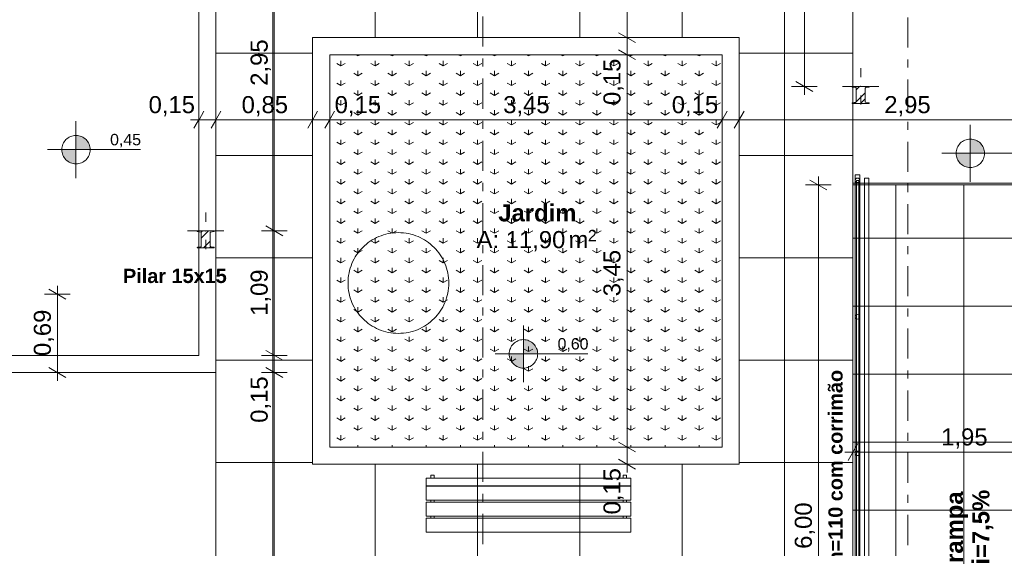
# Model space of a CAD drawing. Header units: millimetres. Extents: x -589 to 841, y -447 to 987.
# Tile 5 of 25: x 243 to 416, y 133 to 226. Entities that reach past the tile are written whole.
import ezdxf
from ezdxf.xclip import XClip

# ---------------------------------------------------------------- set-up
doc = ezdxf.new("R2010")
doc.units = ezdxf.units.MM
doc.header["$MEASUREMENT"] = 0
doc.header["$XCLIPFRAME"] = 0
for name, pattern in [('Linha Tracejada 2_1', [3, 2, -1]), ('Tracejado Duplo', [10.936111, 5.291667, -2.116667, 1.411111, -2.116667]), ('Wipeout_Contour', [1000, 0, -1000])]:
    doc.linetypes.add(name, pattern=pattern)
for name, color, linetype in [('Anotação - Geral.2D', 7, 'Continuous'), ('Cobertura.ARQ', 7, 'Continuous'), ('Cotas - Geral.2D', 7, 'Continuous'), ('Interior - Mobiliário .ARQ', 7, 'Continuous'), ('Laje.ARQ', 7, 'Continuous'), ('Marcador - Cortes e Elevações.2D', 7, 'Continuous'), ('Parede.ARQ', 7, 'Continuous'), ('Pilar.ARQ', 7, 'Continuous'), ('Zonas.ARQ', 7, 'Continuous')]:
    doc.layers.add(name, color=color, linetype=linetype)
doc.styles.add('GENERATED_STYLE_1', font='txt')
doc.styles.add('GENERATED_STYLE_2', font='txt')
pattern_1 = [(45, (-612.9804, 435.6334), (-1.5909903, 1.5909903), []), (45, (-613.5108, 436.1638), (-1.5909903, 1.5909903), [])]

# ---------------------------------------------------------------- blocks, each defined once
blk = doc.blocks.new('Desenho_1_1', base_point=(-612.98, 435.63))
at = {"layer": 'Cobertura.ARQ', "linetype": 'Continuous', "lineweight": 0}
h = blk.add_hatch(dxfattribs=at)
h.set_pattern_fill('Grelha_60x60_0001', style=0, pattern_type=2)
h.set_pattern_definition([(0, (408.573, 79.458), (0, 11.9586), []), (90, (408.573, 79.458), (-12, 0), [])])
h.paths.add_polyline_path([(389.07, 76.46), (428.07, 76.46), (428.07, 196.46), (389.07, 196.46)])
at = {"layer": 'Cotas - Geral.2D', "linetype": 'Continuous', "lineweight": 0}
for points in [[(252.43, 202.66), (254.93, 202.66), (254.74, 203.61), (254.2, 204.42), (253.39, 204.97), (252.43, 205.16)], [(409.7, 202.02), (412.2, 202.02), (412.01, 202.97), (411.47, 203.78), (410.66, 204.33), (409.7, 204.52)], [(252.43, 202.66), (249.93, 202.66), (250.12, 201.7), (250.67, 200.89), (251.48, 200.35), (252.43, 200.16)], [(409.7, 202.02), (407.2, 202.02), (407.39, 201.06), (407.93, 200.25), (408.74, 199.71), (409.7, 199.52)], [(331.12, 166.75), (333.62, 166.75), (333.43, 167.71), (332.89, 168.52), (332.08, 169.06), (331.12, 169.25)], [(331.12, 166.75), (328.62, 166.75), (328.81, 165.8), (329.35, 164.98), (330.16, 164.44), (331.12, 164.25)]]:
    blk.add_hatch(color=7, dxfattribs=at).paths.add_polyline_path(points)
at = {"layer": 'Laje.ARQ', "linetype": 'Continuous', "lineweight": 0}
h = blk.add_hatch(dxfattribs=at)
h.set_pattern_fill('Grelha_90x90_0001', color=83, style=0, pattern_type=2)
h.set_pattern_definition([(0, (-612.98, 435.633), (0, 18), []), (90, (-612.98, 435.633), (-18, 0), [])])
h.paths.add_polyline_path([(277.05, 363.88), (277.05, 110.36), (297.05, 110.36), (366.05, 110.36), (389.07, 110.36), (389.07, 219.36), (389.07, 270.36), (389.07, 339.36), (389.07, 363.88)])
h.paths.add_polyline_path([(297.05, 339.36), (366.05, 339.36), (366.05, 270.36), (297.05, 270.36)], flags=0)
h.paths.add_polyline_path([(366.05, 147.36), (297.05, 147.36), (297.05, 219.36), (366.05, 219.36)], flags=0)
h = blk.add_hatch(dxfattribs=at)
h.set_pattern_fill('Relva_0001', color=83, style=0, pattern_type=2)
h.set_pattern_definition([(90, (-612.9804, 435.6334), (-6, 0), [0.866025, -2.598076]), (90, (-609.9804, 437.3655), (-6, 0), [0.866025, -2.598076]), (30, (-612.9804, 435.6334), (-3, 5.196152), [0.866025, -2.598076]), (30, (-612.9804, 439.0975), (-3, 5.196152), [0.866025, -2.598076]), (150, (-612.9804, 435.6334), (3, 5.196152), [0.866025, -2.598076]), (150, (-612.9804, 439.0975), (3, 5.196152), [0.866025, -2.598076])])
h.paths.add_polyline_path([(297.05, 150.36), (366.05, 150.36), (366.05, 219.36), (297.05, 219.36)])
at = {"layer": 'Cobertura.ARQ', "color": 7, "linetype": 'Continuous', "lineweight": 0, "flags": 128}
for points in [[(389.07, 196.76), (428.07, 196.76)], [(389.07, 196.46), (389.07, 196.76)], [(389.07, 196.46), (428.07, 196.46)], [(389.07, 76.46), (389.07, 196.46)]]:
    blk.add_lwpolyline(points, dxfattribs=at)
at = {"layer": 'Cotas - Geral.2D', "color": 7, "linetype": 'Continuous', "lineweight": 0}
for p, q in [((380.53, 213.78), (380.53, 289.78)), ((287.3, 188.38), (287.3, 247.38)), ((382.78, 213.78), (378.28, 213.78)), ((379.03, 214.64), (382.03, 212.91)), ((380.53, 212.31), (380.53, 213.78)), ((252.43, 197.66), (252.43, 207.66)), ((409.7, 197.02), (409.7, 207.02)), ((247.43, 202.66), (263.75, 202.66)), ((404.7, 202.02), (421.02, 202.02)), ((382.99, 196.46), (382.99, 197.93)), ((385.24, 196.46), (380.74, 196.46)), ((384.49, 195.59), (381.49, 197.32)), ((382.99, 76.46), (382.99, 196.46)), ((285.8, 189.24), (288.8, 187.51)), ((289.55, 188.38), (285.05, 188.38)), ((287.3, 166.48), (287.3, 188.38)), ((249.17, 177.25), (249.17, 178.72)), ((251.42, 177.25), (246.92, 177.25)), ((250.67, 176.38), (247.67, 178.11)), ((331.12, 161.75), (331.12, 171.75)), ((289.55, 166.48), (285.05, 166.48)), ((285.8, 167.35), (288.8, 165.62)), ((287.3, 163.48), (287.3, 166.48)), ((326.12, 166.75), (342.44, 166.75)), ((289.55, 163.48), (285.05, 163.48)), ((285.8, 164.35), (288.8, 162.62)), ((287.3, 83.48), (287.3, 163.48)), ((389.94, 150.99), (388.21, 147.99)), ((389.07, 147.24), (389.07, 151.74)), ((387.61, 149.49), (389.07, 149.49)), ((389.07, 149.49), (428.07, 149.49))]:
    blk.add_line(p, q, dxfattribs=at)
for centre in [(252.43, 202.66), (409.7, 202.02), (331.12, 166.75)]:
    blk.add_circle(centre, 2.5, dxfattribs=at)
at = {"layer": 'Interior - Mobiliário .ARQ', "color": 7, "linetype": 'Continuous', "lineweight": 0}
for p, q in [((350.03, 144.88), (314.03, 144.88)), ((314.03, 144.88), (314.03, 143.53)), ((315.43, 145.4), (314.83, 145.4)), ((314.83, 145.4), (314.83, 144.88)), ((314.83, 144.88), (315.43, 144.88)), ((315.43, 144.88), (315.43, 145.4)), ((349.23, 145.4), (348.63, 145.4)), ((348.63, 145.4), (348.63, 144.88)), ((348.63, 144.88), (349.23, 144.88)), ((349.23, 144.88), (349.23, 145.4)), ((350.03, 143.53), (350.03, 144.88)), ((314.03, 143.53), (350.03, 143.53)), ((350.03, 143.49), (314.03, 143.49)), ((314.03, 143.49), (314.03, 141.03)), ((315.43, 143.53), (314.83, 143.53)), ((314.83, 143.53), (314.83, 143.49)), ((314.83, 143.49), (315.43, 143.49)), ((315.43, 143.49), (315.43, 143.53)), ((349.23, 143.53), (348.63, 143.53)), ((348.63, 143.53), (348.63, 143.49)), ((348.63, 143.49), (349.23, 143.49)), ((349.23, 143.49), (349.23, 143.53)), ((350.03, 141.03), (350.03, 143.49)), ((314.03, 141.03), (350.03, 141.03)), ((350.03, 140.68), (314.03, 140.68)), ((314.03, 140.68), (314.03, 138.22)), ((315.43, 141.03), (314.83, 141.03)), ((314.83, 141.03), (314.83, 140.68)), ((314.83, 140.68), (315.43, 140.68)), ((315.43, 140.68), (315.43, 141.03)), ((348.63, 141.03), (348.63, 140.68)), ((349.23, 141.03), (348.63, 141.03)), ((348.63, 140.68), (349.23, 140.68)), ((349.23, 140.68), (349.23, 141.03)), ((350.03, 138.22), (350.03, 140.68)), ((314.03, 138.22), (350.03, 138.22)), ((350.03, 137.86), (314.03, 137.86)), ((314.03, 137.86), (314.03, 135.4)), ((315.43, 138.22), (314.83, 138.22)), ((314.83, 138.22), (314.83, 137.86)), ((314.83, 137.86), (315.43, 137.86)), ((315.43, 137.86), (315.43, 138.22)), ((348.63, 138.22), (348.63, 137.86)), ((349.23, 138.22), (348.63, 138.22)), ((348.63, 137.86), (349.23, 137.86)), ((349.23, 137.86), (349.23, 138.22)), ((350.03, 135.4), (350.03, 137.86)), ((314.03, 135.4), (350.03, 135.4))]:
    blk.add_line(p, q, dxfattribs=at)
for start, end in [(0, 180), (180, 0)]:
    blk.add_arc((309.13, 179.21), 8.86, start, end, dxfattribs=at)
at = {"layer": 'Laje.ARQ', "color": 83, "linetype": 'Continuous', "lineweight": 0, "flags": 128}
blk.add_lwpolyline([(58.04, 796.4), (58.04, 83.48), (58.04, 51.62), (277.04, 51.62), (277.04, 135.62), (277.04, 363.88), (389.06, 363.88), (389.06, 196.46), (428.07, 196.46), (428.07, 381.4), (428.07, 687.4)], dxfattribs=at)
for points in [[(277.05, 363.88), (277.05, 110.36), (297.05, 110.36), (366.05, 110.36), (389.07, 110.36), (389.07, 219.36), (389.07, 270.36), (389.07, 339.36), (389.07, 363.88)], [(366.05, 147.36), (297.05, 147.36), (297.05, 219.36), (366.05, 219.36)], [(297.05, 150.36), (366.05, 150.36), (366.05, 219.36), (297.05, 219.36)]]:
    blk.add_lwpolyline(points, close=True, dxfattribs=at)
at = {"layer": 'Marcador - Cortes e Elevações.2D', "color": 7, "linetype": 'Tracejado Duplo', "lineweight": 0}
blk.add_line((398.7, 34.7), (398.7, 363.76), dxfattribs=at)
at = {"layer": 'Pilar.ARQ', "color": 7, "linetype": 'Continuous', "lineweight": 0}
blk.add_line((390.44, 215.38), (390.44, 216.98), dxfattribs=at)
at = {"layer": 'Zonas.ARQ', "color": 8, "linetype": 'Continuous', "lineweight": 0}
for p, q in [((390.27, 198.26), (389.47, 198.26)), ((389.47, 198.26), (389.47, 197.26)), ((390.27, 197.26), (390.27, 198.26)), ((391.87, 197.66), (391.07, 197.66)), ((391.07, 197.66), (391.07, 197.26)), ((391.87, 197.66), (391.07, 197.66)), ((391.07, 197.66), (391.07, 197.26)), ((391.87, 197.26), (391.87, 197.66)), ((391.87, 197.26), (391.87, 197.66)), ((389.47, 197.26), (389.47, 77.26)), ((390.07, 197.26), (389.67, 197.26)), ((389.67, 197.26), (389.67, 77.26)), ((390.07, 77.26), (390.07, 197.26)), ((390.27, 77.26), (390.27, 197.26)), ((391.07, 197.26), (391.07, 77.26)), ((391.07, 197.26), (391.07, 77.26)), ((391.87, 77.26), (391.87, 197.26)), ((391.87, 77.26), (391.87, 197.26))]:
    blk.add_line(p, q, dxfattribs=at)
at = {"layer": 'Zonas.ARQ', "color": 8, "linetype": 'Linha Tracejada 2_1', "lineweight": 0}
for p, q in [((390.07, 197.26), (389.67, 197.26)), ((389.67, 197.26), (389.67, 77.26)), ((390.07, 197.26), (389.67, 197.26)), ((389.67, 197.26), (389.67, 77.26)), ((390.07, 197.26), (389.67, 197.26)), ((389.67, 197.26), (389.67, 77.26)), ((390.07, 197.26), (389.67, 197.26)), ((389.67, 197.26), (389.67, 77.26)), ((390.07, 77.26), (390.07, 197.26)), ((390.07, 77.26), (390.07, 197.26)), ((390.07, 77.26), (390.07, 197.26)), ((390.07, 77.26), (390.07, 197.26))]:
    blk.add_line(p, q, dxfattribs=at)
at = {"layer": 'Zonas.ARQ', "color": 8, "linetype": 'Continuous', "lineweight": 0}
for centre, start, end in [((389.87, 197.26), 0, 180), ((389.87, 197.26), 180, 0), ((389.87, 173.26), 0, 180), ((389.87, 173.26), 180, 0), ((389.87, 149.26), 0, 180), ((389.87, 149.26), 180, 0)]:
    blk.add_arc(centre, 0.4, start, end, dxfattribs=at)
at = {"layer": 'Anotação - Geral.2D', "color": 7, "linetype": 'Continuous', "lineweight": 0, "insert": (384.74, 134.97), "char_height": 2.5, "attachment_point": 2, "rotation": 90, "style": 'GENERATED_STYLE_2'}
blk.add_mtext('\\A1;{\\pqc;\\fArial|b1|i0|c0|p38;Guarda corpo h=110 com corrimão}', dxfattribs=at)
at = {"layer": 'Anotação - Geral.2D', "color": 7, "linetype": 'Continuous', "lineweight": 0, "insert": (405.4, 136.27), "char_height": 3, "attachment_point": 2, "rotation": 90, "line_spacing_factor": 0.931535, "style": 'GENERATED_STYLE_2'}
blk.add_mtext('\\A1;{\\pqc;\\fArial|b1|i0|c0|p38;rampa \\P\\pqc;\\fArial|b1|i0|c0|p38;i=7,5%}', dxfattribs=at)
at = {"layer": 'Cotas - Geral.2D', "color": 7, "linetype": 'Continuous', "lineweight": 0, "char_height": 3, "width": 7.9817, "attachment_point": 7, "rotation": 90, "style": 'GENERATED_STYLE_1'}
for s, insert in [('\\A1;{\\pql;\\fArial|b0|i0|c0|p38;2,95}', (286.7, 213.89)), ('\\A1;{\\pql;\\fArial|b0|i0|c0|p38;0,15}', (348.74, 210.51)), ('\\A1;{\\pql;\\fArial|b0|i0|c0|p38;3,45}', (348.74, 176.88)), ('\\A1;{\\pql;\\fArial|b0|i0|c0|p38;1,09}', (286.7, 173.44)), ('\\A1;{\\pql;\\fArial|b0|i0|c0|p38;0,15}', (286.7, 154.63)), ('\\A1;{\\pql;\\fArial|b0|i0|c0|p38;0,15}', (348.74, 138.51)), ('\\A1;{\\pql;\\fArial|b0|i0|c0|p38;6,00}', (382.39, 132.47))]:
    blk.add_mtext(s, dxfattribs=dict(at, insert=insert))
at = {"layer": 'Cotas - Geral.2D', "color": 7, "linetype": 'Continuous', "lineweight": 0, "attachment_point": 7, "style": 'GENERATED_STYLE_1'}
for s, insert, char_height, width in [('\\A1;{\\pql;\\fArial|b0|i0|c0|p38;0,15}', (265.2, 208.52), 3, 7.9817), ('\\A1;{\\pql;\\fArial|b0|i0|c0|p38;0,85}', (281.56, 208.52), 3, 7.9817), ('\\A1;{\\pql;\\fArial|b0|i0|c0|p38;0,15}', (297.92, 208.52), 3, 7.9817), ('\\A1;{\\pql;\\fArial|b0|i0|c0|p38;3,45}', (327.56, 208.52), 3, 7.9817), ('\\A1;{\\pql;\\fArial|b0|i0|c0|p38;0,15}', (357.2, 208.52), 3, 7.9817), ('\\A1;{\\pql;\\fArial|b0|i0|c0|p38;2,95}', (394.57, 208.52), 3, 7.9817), ('\\A1;{\\pql;\\fArial|b0|i0|c0|p38;0,45}', (258.43, 203.06), 2, 5.3212), ('\\A1;{\\pql;\\fArial|b0|i0|c0|p38;0,60}', (337.12, 167.15), 2, 5.3212), ('\\A1;{\\pql;\\fArial|b0|i0|c0|p38;1,95}', (404.58, 150.09), 3, 7.9817)]:
    blk.add_mtext(s, dxfattribs=dict(at, insert=insert, char_height=char_height, width=width))
at = {"layer": 'Zonas.ARQ', "color": 7, "linetype": 'Continuous', "lineweight": 0, "attachment_point": 1}
for s, insert, char_height, style in [('\\A1;{\\pql;\\fArial|b1|i0|c0|p38;Jardim}', (326.69, 193.05), 3, 'GENERATED_STYLE_2'), ('\\A1;{\\pql;\\fArial|b0|i0|c0|p38;A: 11,90}', (322.88, 188.34), 3, 'GENERATED_STYLE_1'), ('\\A1;{\\pql;\\fArial|b0|i0|c0|p38; m}', (337.88, 188.34), 3, 'GENERATED_STYLE_1'), ('\\A1;{\\pql;\\fArial|b0|i0|c0|p38;2}', (342.46, 188.56), 2, 'GENERATED_STYLE_1')]:
    blk.add_mtext(s, dxfattribs=dict(at, insert=insert, char_height=char_height, style=style))
at = {"color": 254, "linetype": 'Wipeout_Contour', "lineweight": 0, "ltscale": 31140.892799}
blk.add_wipeout([(274.05, 166.48), (277.05, 163.48), (277.05, 365.38), (276.76, 365.38), (276.76, 365.33), (276.74, 365.27), (276.69, 365.25), (276.12, 365.17), (276.07, 365.14), (276.05, 365.09), (276.05, 362.66), (276.07, 362.61), (276.12, 362.59), (276.69, 362.51), (276.74, 362.48), (276.76, 362.43), (276.76, 362.38), (276.05, 362.38), (274.46, 362.38), (274.05, 362.38), (274.05, 306.38), (274.46, 306.38), (276.05, 306.38), (276.76, 306.38), (276.76, 306.33), (276.74, 306.27), (276.69, 306.25), (276.12, 306.17), (276.07, 306.14), (276.05, 306.09), (276.05, 303.66), (276.07, 303.61), (276.12, 303.59), (276.69, 303.51), (276.74, 303.48), (276.76, 303.43), (276.76, 303.38), (276.05, 303.38), (274.46, 303.38), (274.05, 303.38), (274.05, 247.38), (274.46, 247.38), (276.05, 247.38), (276.76, 247.38), (276.76, 247.33), (276.74, 247.27), (276.69, 247.25), (276.12, 247.17), (276.07, 247.14), (276.05, 247.09), (276.05, 244.66), (276.07, 244.61), (276.12, 244.59), (276.69, 244.51), (276.74, 244.48), (276.76, 244.43), (276.76, 244.38), (276.05, 244.38), (274.46, 244.38), (274.05, 244.38), (274.05, 188.38), (274.46, 188.38), (276.05, 188.38), (276.76, 188.38), (276.76, 188.33), (276.74, 188.27), (276.69, 188.25), (276.12, 188.17), (276.07, 188.14), (276.05, 188.09), (276.05, 185.66), (276.07, 185.61), (276.12, 185.59), (276.69, 185.51), (276.74, 185.48), (276.76, 185.43), (276.76, 185.38), (276.05, 185.38), (274.46, 185.38), (274.05, 185.38)], dxfattribs=at).dxf.layer = 'Parede.ARQ'
at = {"color": 254, "linetype": 'Wipeout_Contour', "lineweight": 0, "ltscale": 1595.452478}
blk.add_wipeout([(297.05, 219.36), (366.05, 219.36), (369.05, 222.36), (294.05, 222.36)], dxfattribs=at).dxf.layer = 'Parede.ARQ'
at = {"color": 254, "linetype": 'Wipeout_Contour', "lineweight": 0, "ltscale": 1454.884206}
blk.add_wipeout([(294.05, 147.36), (369.05, 147.36), (366.05, 150.36), (297.05, 150.36)], dxfattribs=at).dxf.layer = 'Parede.ARQ'
at = {"color": 254, "linetype": 'Wipeout_Contour', "lineweight": 0, "ltscale": 14221.236584}
blk.add_wipeout([(391.94, 210.78), (391.94, 210.83), (391.92, 210.88), (391.87, 210.91), (391.3, 210.99), (391.25, 211.01), (391.23, 211.06), (391.23, 213.49), (391.25, 213.54), (391.3, 213.57), (391.87, 213.65), (391.92, 213.67), (391.94, 213.73), (391.94, 213.78), (391.23, 213.78), (389.64, 213.78), (388.94, 213.78), (388.94, 213.73), (388.95, 213.67), (389, 213.65), (389.57, 213.57), (389.62, 213.54), (389.64, 213.49), (389.64, 211.06), (389.62, 211.01), (389.57, 210.99), (389, 210.91), (388.95, 210.88), (388.94, 210.83), (388.94, 210.78), (389.64, 210.78), (391.23, 210.78)], dxfattribs=at).dxf.layer = 'Pilar.ARQ'
at = {"layer": 'Pilar.ARQ', "linetype": 'Continuous', "lineweight": 0}
h = blk.add_hatch(dxfattribs=at)
h.set_pattern_fill('Aço_0001', color=151, style=0, pattern_type=2)
h.set_pattern_definition(pattern_1)
h.paths.add_polyline_path([(391.94, 210.78), (391.94, 210.83), (391.92, 210.88), (391.87, 210.91), (391.3, 210.99), (391.25, 211.01), (391.23, 211.06), (391.23, 213.49), (391.25, 213.54), (391.3, 213.57), (391.87, 213.65), (391.92, 213.67), (391.94, 213.73), (391.94, 213.78), (391.23, 213.78), (389.64, 213.78), (388.94, 213.78), (388.94, 213.73), (388.95, 213.67), (389, 213.65), (389.57, 213.57), (389.62, 213.54), (389.64, 213.49), (389.64, 211.06), (389.62, 211.01), (389.57, 210.99), (389, 210.91), (388.95, 210.88), (388.94, 210.83), (388.94, 210.78), (389.64, 210.78), (391.23, 210.78)])
at = {"layer": 'Cotas - Geral.2D', "color": 7, "linetype": 'Continuous', "lineweight": 0}
for p, q in [((349.34, 222.36), (349.34, 267.36)), ((351.59, 222.36), (347.09, 222.36)), ((347.84, 223.23), (350.84, 221.5)), ((349.34, 219.36), (349.34, 222.36)), ((347.84, 220.23), (350.84, 218.5)), ((351.59, 219.36), (347.09, 219.36)), ((349.34, 150.36), (349.34, 219.36)), ((274.05, 205.67), (274.05, 210.17)), ((277.05, 205.67), (277.05, 210.17)), ((272.58, 207.92), (274.05, 207.92)), ((274.92, 209.42), (273.18, 206.42)), ((274.05, 207.92), (277.05, 207.92)), ((277.92, 209.42), (276.18, 206.42)), ((347.84, 151.23), (350.84, 149.5)), ((351.59, 150.36), (347.09, 150.36)), ((349.34, 147.36), (349.34, 150.36)), ((351.59, 147.36), (347.09, 147.36)), ((347.84, 148.23), (350.84, 146.5)), ((349.34, 145.9), (349.34, 147.36))]:
    blk.add_line(p, q, dxfattribs=at)
at = {"layer": 'Marcador - Cortes e Elevações.2D', "color": 7, "linetype": 'Tracejado Duplo', "lineweight": 0}
blk.add_line((323.96, 78.62), (323.96, 916.25), dxfattribs=at)
at = {"layer": 'Parede.ARQ', "color": 8, "linetype": 'Continuous', "lineweight": 0, "flags": 128}
for points in [[(277.05, 163.48), (277.05, 365.38)], [(369.05, 222.36), (294.05, 222.36)], [(297.05, 219.36), (366.05, 219.36)], [(366.05, 150.36), (297.05, 150.36)], [(294.05, 147.36), (369.05, 147.36)]]:
    blk.add_lwpolyline(points, dxfattribs=at)
at = {"layer": 'Pilar.ARQ', "color": 7, "linetype": 'Continuous', "lineweight": 0}
for p, q in [((388.84, 213.78), (387.24, 213.78)), ((392.04, 213.78), (393.64, 213.78)), ((390.44, 212.18), (390.44, 210.58)), ((275.26, 189.98), (275.26, 191.58))]:
    blk.add_line(p, q, dxfattribs=at)
at = {"layer": 'Pilar.ARQ', "color": 7, "linetype": 'Continuous', "lineweight": 0, "flags": 128}
blk.add_lwpolyline([(391.94, 210.78), (391.94, 210.83), (391.92, 210.88), (391.87, 210.91), (391.3, 210.99), (391.25, 211.01), (391.23, 211.06), (391.23, 213.49), (391.25, 213.54), (391.3, 213.57), (391.87, 213.65), (391.92, 213.67), (391.94, 213.73), (391.94, 213.78), (391.23, 213.78), (389.64, 213.78), (388.94, 213.78), (388.94, 213.73), (388.95, 213.67), (389, 213.65), (389.57, 213.57), (389.62, 213.54), (389.64, 213.49), (389.64, 211.06), (389.62, 211.01), (389.57, 210.99), (389, 210.91), (388.95, 210.88), (388.94, 210.83), (388.94, 210.78), (389.64, 210.78), (391.23, 210.78)], close=True, dxfattribs=at)
at = {"layer": 'Pilar.ARQ', "color": 7, "linetype": 'Continuous', "lineweight": 0}
blk.add_point((390.44, 213.78), dxfattribs=at)
at = {"layer": 'Anotação - Geral.2D', "color": 7, "linetype": 'Continuous', "lineweight": 0, "insert": (269.82, 181.71), "char_height": 2.5, "attachment_point": 2, "style": 'GENERATED_STYLE_2'}
blk.add_mtext('\\A1;{\\pqc;\\fArial|b1|i0|c0|p38;Pilar 15x15}', dxfattribs=at)
at = {"color": 254, "linetype": 'Wipeout_Contour', "lineweight": 0, "ltscale": 2654.242177}
blk.add_wipeout([(274.05, 185.54), (274.4, 185.59), (274.44, 185.61), (274.46, 185.66), (274.46, 188.09), (274.44, 188.14), (274.4, 188.17), (274.05, 188.22)], dxfattribs=at).dxf.layer = 'Parede.ARQ'
at = {"layer": 'Parede.ARQ', "color": 8, "linetype": 'Continuous', "lineweight": 0, "flags": 128}
for points in [[(274.05, 244.38), (274.05, 188.38)], [(274.05, 188.22), (274.05, 185.54)], [(274.05, 185.38), (274.05, 166.48)]]:
    blk.add_lwpolyline(points, dxfattribs=at)
at = {"color": 254, "linetype": 'Wipeout_Contour', "lineweight": 0, "ltscale": 1399.682085}
blk.add_wipeout([(297.05, 150.36), (297.05, 219.36), (294.05, 222.36), (294.05, 147.36)], dxfattribs=at).dxf.layer = 'Parede.ARQ'
at = {"color": 254, "linetype": 'Wipeout_Contour', "lineweight": 0, "ltscale": 1650.650508}
blk.add_wipeout([(366.05, 219.36), (366.05, 150.36), (369.05, 147.36), (369.05, 222.36)], dxfattribs=at).dxf.layer = 'Parede.ARQ'
at = {"layer": 'Cotas - Geral.2D', "color": 7, "linetype": 'Continuous', "lineweight": 0}
for p, q in [((294.05, 205.67), (294.05, 210.17)), ((297.05, 205.67), (297.05, 210.17)), ((366.05, 205.67), (366.05, 210.17)), ((369.05, 205.67), (369.05, 210.17)), ((277.05, 207.92), (294.05, 207.92)), ((294.92, 209.42), (293.18, 206.42)), ((294.05, 207.92), (297.05, 207.92)), ((297.92, 209.42), (296.18, 206.42)), ((297.05, 207.92), (366.05, 207.92)), ((366.92, 209.42), (365.18, 206.42)), ((366.05, 207.92), (369.05, 207.92)), ((369.92, 209.42), (368.18, 206.42)), ((369.05, 207.92), (428.07, 207.92))]:
    blk.add_line(p, q, dxfattribs=at)
at = {"layer": 'Parede.ARQ', "color": 8, "linetype": 'Continuous', "lineweight": 0, "flags": 128}
for points in [[(294.05, 222.36), (294.05, 147.36)], [(369.05, 147.36), (369.05, 222.36)], [(297.05, 150.36), (297.05, 219.36)], [(366.05, 219.36), (366.05, 150.36)]]:
    blk.add_lwpolyline(points, dxfattribs=at)
at = {"color": 254, "linetype": 'Wipeout_Contour', "lineweight": 0, "ltscale": 1221.620566}
blk.add_wipeout([(238.05, 163.48), (277.05, 163.48), (274.05, 166.48), (238.05, 166.48)], dxfattribs=at).dxf.layer = 'Parede.ARQ'
at = {"color": 254, "linetype": 'Wipeout_Contour', "lineweight": 0, "ltscale": 10646.553953}
blk.add_wipeout([(276.76, 185.38), (276.76, 185.43), (276.74, 185.48), (276.69, 185.51), (276.12, 185.59), (276.07, 185.61), (276.05, 185.66), (276.05, 188.09), (276.07, 188.14), (276.12, 188.17), (276.69, 188.25), (276.74, 188.27), (276.76, 188.33), (276.76, 188.38), (276.05, 188.38), (274.46, 188.38), (273.76, 188.38), (273.76, 188.33), (273.78, 188.27), (273.83, 188.25), (274.4, 188.17), (274.44, 188.14), (274.46, 188.09), (274.46, 185.66), (274.44, 185.61), (274.4, 185.59), (273.83, 185.51), (273.78, 185.48), (273.76, 185.43), (273.76, 185.38), (274.46, 185.38), (276.05, 185.38)], dxfattribs=at).dxf.layer = 'Pilar.ARQ'
at = {"layer": 'Pilar.ARQ', "linetype": 'Continuous', "lineweight": 0}
h = blk.add_hatch(dxfattribs=at)
h.set_pattern_fill('Aço_0001', color=151, style=0, pattern_type=2)
h.set_pattern_definition(pattern_1)
h.paths.add_polyline_path([(276.76, 185.38), (276.76, 185.43), (276.74, 185.48), (276.69, 185.51), (276.12, 185.59), (276.07, 185.61), (276.05, 185.66), (276.05, 188.09), (276.07, 188.14), (276.12, 188.17), (276.69, 188.25), (276.74, 188.27), (276.76, 188.33), (276.76, 188.38), (276.05, 188.38), (274.46, 188.38), (273.76, 188.38), (273.76, 188.33), (273.78, 188.27), (273.83, 188.25), (274.4, 188.17), (274.44, 188.14), (274.46, 188.09), (274.46, 185.66), (274.44, 185.61), (274.4, 185.59), (273.83, 185.51), (273.78, 185.48), (273.76, 185.43), (273.76, 185.38), (274.46, 185.38), (276.05, 185.38)])
at = {"layer": 'Cotas - Geral.2D', "color": 7, "linetype": 'Continuous', "lineweight": 0}
for p, q in [((249.17, 163.48), (249.17, 177.25)), ((251.42, 163.48), (246.92, 163.48)), ((247.67, 164.35), (250.67, 162.62)), ((249.17, 162.02), (249.17, 163.48))]:
    blk.add_line(p, q, dxfattribs=at)
at = {"layer": 'Parede.ARQ', "color": 8, "linetype": 'Continuous', "lineweight": 0, "flags": 128}
for points in [[(274.05, 166.48), (238.05, 166.48)], [(238.05, 163.48), (277.05, 163.48)]]:
    blk.add_lwpolyline(points, dxfattribs=at)
at = {"layer": 'Pilar.ARQ', "color": 7, "linetype": 'Continuous', "lineweight": 0}
for p, q in [((273.66, 188.38), (272.06, 188.38)), ((276.86, 188.38), (278.46, 188.38)), ((275.26, 186.78), (275.26, 185.18))]:
    blk.add_line(p, q, dxfattribs=at)
at = {"layer": 'Pilar.ARQ', "color": 7, "linetype": 'Continuous', "lineweight": 0, "flags": 128}
blk.add_lwpolyline([(276.76, 185.38), (276.76, 185.43), (276.74, 185.48), (276.69, 185.51), (276.12, 185.59), (276.07, 185.61), (276.05, 185.66), (276.05, 188.09), (276.07, 188.14), (276.12, 188.17), (276.69, 188.25), (276.74, 188.27), (276.76, 188.33), (276.76, 188.38), (276.05, 188.38), (274.46, 188.38), (273.76, 188.38), (273.76, 188.33), (273.78, 188.27), (273.83, 188.25), (274.4, 188.17), (274.44, 188.14), (274.46, 188.09), (274.46, 185.66), (274.44, 185.61), (274.4, 185.59), (273.83, 185.51), (273.78, 185.48), (273.76, 185.43), (273.76, 185.38), (274.46, 185.38), (276.05, 185.38)], close=True, dxfattribs=at)
at = {"layer": 'Pilar.ARQ', "color": 7, "linetype": 'Continuous', "lineweight": 0}
blk.add_point((275.26, 188.38), dxfattribs=at)
at = {"layer": 'Cotas - Geral.2D', "color": 7, "linetype": 'Continuous', "lineweight": 0, "insert": (248.57, 166.37), "char_height": 3, "width": 7.9817, "attachment_point": 7, "rotation": 90, "style": 'GENERATED_STYLE_1'}
blk.add_mtext('\\A1;{\\pql;\\fArial|b0|i0|c0|p38;0,69}', dxfattribs=at)

msp = doc.modelspace()

# ---------------------------------------------------------------- block references
at = {"color": 7, "linetype": 'Continuous', "lineweight": 0}
ref = msp.add_blockref('Desenho_1_1', (-612.98, 435.63), dxfattribs=at)
XClip(ref).set_block_clipping_path([(35.1353416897, 37.3848133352), (284.9334299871, 37.3848133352), (284.9334299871, 24.3913893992), (642.5463821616, 24.3913893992), (642.5463821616, 324.9652811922), (662.5106744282, 324.9652811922), (662.5106744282, 424.998918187), (640.774709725, 431.4917679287), (640.774709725, 825.5242281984), (640.774709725, 973.901529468), (35.1353416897, 973.901529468)])

doc.saveas('drawing.dxf')
